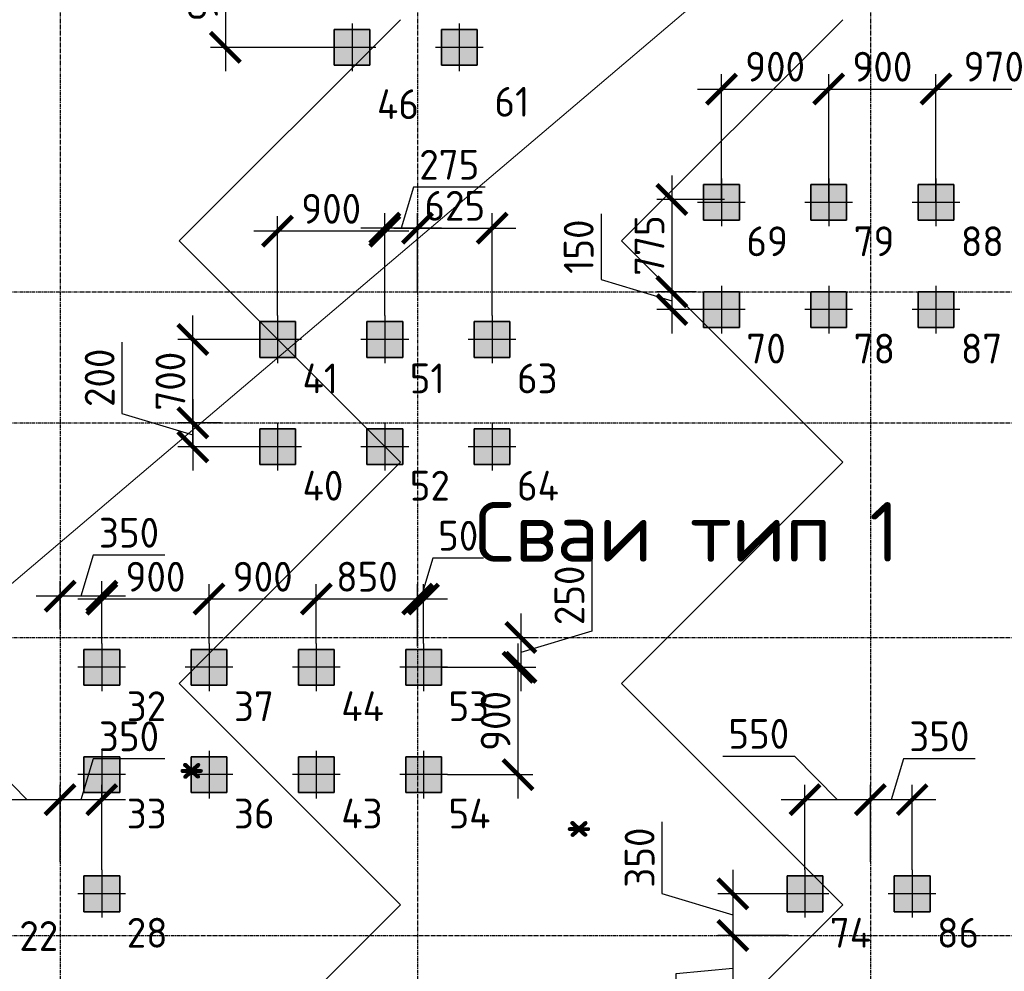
# Model space of a CAD drawing. Header units: millimetres. Extents: x -93479 to 1057970, y -66333 to 172656.
# Tile 245 of 256: x 399989 to 408251, y 42016 to 49999. Entities that reach past the tile are written whole.
import ezdxf

# ---------------------------------------------------------------- set-up
doc = ezdxf.new("R2010")
doc.units = ezdxf.units.MM
for name, pattern in [('______5', [1100, 800, -100, 100, -100]), ('DASHDOT', [25.4, 12.7, -6.35, 0, -6.35]), ('осевая', [50.8, 31.75, -6.35, 6.35, -6.35])]:
    doc.linetypes.add(name, pattern=pattern)
for name, color, linetype, lineweight in [('Standard', 7, 'Continuous', 25), ('КО_оси', 1, 'DASHDOT', 25), ('КО_осн_тон', 183, 'Continuous', 25), ('КО_фундаменты', 2, 'Continuous', 50), ('Оси', 40, '______5', 18), ('РАЗМЕРЫ', 7, 'Continuous', 9)]:
    doc.layers.add(name, color=color, linetype=linetype, lineweight=lineweight)
doc.styles.add('GOST-2.304_Type-B', font='GOST_Common.ttf')
doc.styles.add('ISOCPEUR', font='GOST_Common.ttf', dxfattribs={"height": 450})
doc.styles.add('MtXpl_ISOCPEUR1', font='isocpeur.ttf', dxfattribs={"height": 0.2})
doc.styles.add('ГОСТ', font='GOST_Common.ttf')
doc.dimstyles.new('СПДС', dxfattribs={"dimscale": 100, "dimtxt": 2.5, "dimasz": 2.5, "dimexe": 1.25, "dimexo": 0, "dimtad": 1, "dimdec": 0, "dimtxsty": 'GOST-2.304_Type-B', "dimblk": 'ARCHTICK', "dimcen": 2.5, "dimdle": 2, "dimadec": 0, "dimazin": 2, "dimtfac": 0.75, "dimtdec": 0, "dimtmove": 1, "dimatfit": 3, "dimfxl": 1, "dimtolj": 1, "dimarcsym": 1})

# ---------------------------------------------------------------- blocks, each defined once
blk = doc.blocks.new('оси')
at = {"layer": 'Оси', "color": 7, "linetype": 'осевая', "lineweight": 25, "transparency": 33554687}
for p, q in [((38513.5, 151.4), (38513.5, -36280.2)), ((41513.5, 151.4), (41513.5, -36280.2)), ((45313.5, 151.4), (45313.5, -36280.2)), ((-11815.1, -9706.9), (53620.6, -9706.9)), ((-11815.1, -10806.9), (53620.6, -10806.9)), ((-11815.1, -12606.9), (53620.6, -12606.9)), ((-11815.1, -15106.9), (53620.6, -15106.9))]:
    blk.add_line(p, q, dxfattribs=at)
blk = doc.blocks.new('мерзлота')
at = {"layer": 'Standard', "color": 7, "linetype": 'Continuous', "lineweight": -3, "transparency": 33554687}
for p, q in [((-131793.5, 44201.3), (-133649.6, 42345.1)), ((-128081.1, 44201.3), (-129937.3, 42345.1)), ((-131793.5, 40489), (-133649.6, 42345.1)), ((-128081.1, 40489), (-129937.3, 42345.1)), ((-131793.5, 40489), (-133649.6, 38632.8)), ((-128081.1, 40489), (-129937.3, 38632.8)), ((-131793.5, 36776.7), (-133649.6, 38632.8)), ((-128081.1, 36776.7), (-129937.3, 38632.8)), ((-131793.5, 36776.7), (-133649.6, 34920.5)), ((-128081.1, 36776.7), (-129937.3, 34920.5))]:
    blk.add_line(p, q, dxfattribs=at)
at = {"layer": 'Standard', "color": 7, "lineweight": 13, "transparency": 33554687, "style": 'MtXpl_ISOCPEUR1'}
for p in [(-133664, 37762.1), (-130414.3, 37274.7)]:
    blk.add_text('*', height=350, dxfattribs=at).set_placement(p)
blk = doc.blocks.new('Свайка')
at = {"layer": 'КО_оси', "color": 7, "ltscale": 100}
for p, q in [((0, 200), (0, -200)), ((200, 0), (-200, 0))]:
    blk.add_line(p, q, dxfattribs=at)
at = {"layer": 'КО_фундаменты', "color": 7, "lineweight": 35, "ltscale": 100}
for p, q in [((150, 150), (-150, 150)), ((-150, 150), (-150, -150)), ((150, -150), (150, 150)), ((-150, -150), (150, -150))]:
    blk.add_line(p, q, dxfattribs=at)
blk = doc.blocks.new('тип 1')
at = {"layer": 'РАЗМЕРЫ', "transparency": 33554648}
h = blk.add_hatch(dxfattribs=at)
h.set_pattern_fill('ANGLE')
h.set_pattern_definition([(0, (48473.799, -10763.0816), (0, 6.985), [5.08, -1.905]), (90, (48473.799, -10763.0816), (-6.985, 4e-16), [5.08, -1.905])])
h.paths.add_polyline_path([(-31407, 50949.9), (-31107, 50949.9), (-31107, 51249.9), (-31407, 51249.9)])
edge = h.paths.add_edge_path()
edge.add_line((-31257, 51299.9), (-31257, 50899.9))
edge = h.paths.add_edge_path()
edge.add_line((-31057, 51099.9), (-31457, 51099.9))
at = {"layer": 'КО_оси', "color": 7}
blk.add_blockref('Свайка', (-31257, 51099.9, -3100), dxfattribs=at)
blk = doc.blocks.new('_ArchTick')
at = {"color": 0, "linetype": 'ByBlock', "const_width": 0.15}
blk.add_lwpolyline([(-0.5, -0.5), (0.5, 0.5)], dxfattribs=at)
blk = doc.blocks.new('*D434')
at = {"layer": 'DEFPOINTS', "color": 0, "ltscale": 100, "transparency": 16777216}
for p in [(406778.1, 49416.7), (405878.1, 48466.3), (406778.1, 48466.3)]:
    blk.add_point(p, dxfattribs=at)
at = {"layer": 'РАЗМЕРЫ', "color": 0, "lineweight": -2, "transparency": 16777216}
for p, q in [((405878.1, 48466.3), (405878.1, 49541.7)), ((406778.1, 48466.3), (406778.1, 49541.7)), ((405678.1, 49416.7), (406978.1, 49416.7))]:
    blk.add_line(p, q, dxfattribs=at)
at = {"layer": 'РАЗМЕРЫ', "color": 0, "lineweight": -2, "ltscale": 100, "transparency": 16777216, "xscale": 250, "yscale": 250, "zscale": 250, "rotation": 180}
blk.add_blockref('_ArchTick', (405878.1, 49416.7), dxfattribs=at)
at = {"layer": 'РАЗМЕРЫ', "color": 0, "lineweight": -2, "ltscale": 100, "transparency": 16777216, "xscale": 250, "yscale": 250, "zscale": 250}
blk.add_blockref('_ArchTick', (406778.1, 49416.7), dxfattribs=at)
at = {"layer": 'РАЗМЕРЫ', "color": 0, "ltscale": 100, "transparency": 16777216, "insert": (406328.1, 49604.4), "char_height": 250, "attachment_point": 5, "style": 'GOST-2.304_Type-B'}
blk.add_mtext('\\A1;900', dxfattribs=at)
blk = doc.blocks.new('*D435')
at = {"layer": 'DEFPOINTS', "color": 0, "ltscale": 100, "transparency": 16777216}
for p in [(407678.1, 49416.7), (406778.1, 48466.3), (407678.1, 48466.3)]:
    blk.add_point(p, dxfattribs=at)
at = {"layer": 'РАЗМЕРЫ', "color": 0, "lineweight": -2, "transparency": 16777216}
for p, q in [((406778.1, 48466.3), (406778.1, 49541.7)), ((407678.1, 48466.3), (407678.1, 49541.7)), ((406578.1, 49416.7), (407878.1, 49416.7))]:
    blk.add_line(p, q, dxfattribs=at)
at = {"layer": 'РАЗМЕРЫ', "color": 0, "lineweight": -2, "ltscale": 100, "transparency": 16777216, "xscale": 250, "yscale": 250, "zscale": 250, "rotation": 180}
blk.add_blockref('_ArchTick', (406778.1, 49416.7), dxfattribs=at)
at = {"layer": 'РАЗМЕРЫ', "color": 0, "lineweight": -2, "ltscale": 100, "transparency": 16777216, "xscale": 250, "yscale": 250, "zscale": 250}
blk.add_blockref('_ArchTick', (407678.1, 49416.7), dxfattribs=at)
at = {"layer": 'РАЗМЕРЫ', "color": 0, "ltscale": 100, "transparency": 16777216, "insert": (407228.1, 49604.4), "char_height": 250, "attachment_point": 5, "style": 'GOST-2.304_Type-B'}
blk.add_mtext('\\A1;900', dxfattribs=at)
blk = doc.blocks.new('*D436')
at = {"layer": 'DEFPOINTS', "color": 0, "ltscale": 100, "transparency": 16777216}
for p in [(408648.1, 49416.7), (407678.1, 48466.3), (408648.1, 48266.3)]:
    blk.add_point(p, dxfattribs=at)
at = {"layer": 'РАЗМЕРЫ', "color": 0, "lineweight": -2, "transparency": 16777216}
for p, q in [((407678.1, 48466.3), (407678.1, 49541.7)), ((408648.1, 48266.3), (408648.1, 49541.7)), ((407478.1, 49416.7), (408848.1, 49416.7))]:
    blk.add_line(p, q, dxfattribs=at)
at = {"layer": 'РАЗМЕРЫ', "color": 0, "lineweight": -2, "ltscale": 100, "transparency": 16777216, "xscale": 250, "yscale": 250, "zscale": 250, "rotation": 180}
blk.add_blockref('_ArchTick', (407678.1, 49416.7), dxfattribs=at)
at = {"layer": 'РАЗМЕРЫ', "color": 0, "lineweight": -2, "ltscale": 100, "transparency": 16777216, "xscale": 250, "yscale": 250, "zscale": 250}
blk.add_blockref('_ArchTick', (408648.1, 49416.7), dxfattribs=at)
at = {"layer": 'РАЗМЕРЫ', "color": 0, "ltscale": 100, "transparency": 16777216, "insert": (408163.1, 49604.6), "char_height": 250, "attachment_point": 5, "style": 'GOST-2.304_Type-B'}
blk.add_mtext('\\A1;970', dxfattribs=at)
blk = doc.blocks.new('*D443')
at = {"layer": 'DEFPOINTS', "color": 0, "ltscale": 100, "transparency": 16777216}
for p in [(405903.1, 48491.3), (405461.7, 47716.3), (405669.8, 47716.3)]:
    blk.add_point(p, dxfattribs=at)
at = {"layer": 'РАЗМЕРЫ', "color": 0, "lineweight": -2, "transparency": 16777216}
for p, q in [((405461.7, 48691.3), (405461.7, 47516.3)), ((405903.1, 48491.3), (405336.7, 48491.3)), ((405669.8, 47716.3), (405336.7, 47716.3))]:
    blk.add_line(p, q, dxfattribs=at)
at = {"layer": 'РАЗМЕРЫ', "color": 0, "lineweight": -2, "ltscale": 100, "transparency": 16777216, "xscale": 250, "yscale": 250, "zscale": 250}
for p, rotation in [((405461.7, 48491.3), 90), ((405461.7, 47716.3), 270)]:
    blk.add_blockref('_ArchTick', p, dxfattribs=dict(at, rotation=rotation))
at = {"layer": 'РАЗМЕРЫ', "color": 0, "ltscale": 100, "transparency": 16777216, "insert": (405273.8, 48103.8), "char_height": 250, "attachment_point": 5, "rotation": 90, "style": 'GOST-2.304_Type-B'}
blk.add_mtext('\\A1;775', dxfattribs=at)
blk = doc.blocks.new('*D444')
at = {"layer": 'DEFPOINTS', "color": 0, "ltscale": 100, "transparency": 16777216}
for p in [(405669.8, 47716.3), (405461.7, 47566.3), (405702.7, 47566.3)]:
    blk.add_point(p, dxfattribs=at)
at = {"layer": 'РАЗМЕРЫ', "color": 0, "lineweight": -2, "transparency": 16777216}
for p, q in [((404867.6, 48370), (404867.6, 47819.5)), ((405461.7, 47916.3), (405461.7, 47366.3)), ((404867.6, 47819.5), (405461.7, 47641.3)), ((405669.8, 47716.3), (405336.7, 47716.3)), ((405702.7, 47566.3), (405336.7, 47566.3))]:
    blk.add_line(p, q, dxfattribs=at)
at = {"layer": 'РАЗМЕРЫ', "color": 0, "lineweight": -2, "ltscale": 100, "transparency": 16777216, "xscale": 250, "yscale": 250, "zscale": 250}
for p, rotation in [((405461.7, 47716.3), 90), ((405461.7, 47566.3), 270)]:
    blk.add_blockref('_ArchTick', p, dxfattribs=dict(at, rotation=rotation))
at = {"layer": 'РАЗМЕРЫ', "color": 0, "ltscale": 100, "transparency": 16777216, "insert": (404679.9, 48094.8), "char_height": 250, "attachment_point": 5, "rotation": 90, "style": 'GOST-2.304_Type-B'}
blk.add_mtext('\\A1;150', dxfattribs=at)
blk = doc.blocks.new('*D87')
at = {"layer": 'DEFPOINTS', "color": 0, "ltscale": 100, "transparency": 16777216}
for p in [(402578.1, 50716.3), (401714.8, 49766.3), (402628.1, 49766.3)]:
    blk.add_point(p, dxfattribs=at)
at = {"layer": 'РАЗМЕРЫ', "color": 0, "lineweight": -2, "transparency": 16777216}
for p, q in [((401714.8, 50916.3), (401714.8, 49566.3)), ((402578.1, 50716.3), (401589.8, 50716.3)), ((402628.1, 49766.3), (401589.8, 49766.3))]:
    blk.add_line(p, q, dxfattribs=at)
at = {"layer": 'РАЗМЕРЫ', "color": 0, "lineweight": -2, "ltscale": 100, "transparency": 16777216, "xscale": 250, "yscale": 250, "zscale": 250}
for p, rotation in [((401714.8, 50716.3), 90), ((401714.8, 49766.3), 270)]:
    blk.add_blockref('_ArchTick', p, dxfattribs=dict(at, rotation=rotation))
at = {"layer": 'РАЗМЕРЫ', "color": 0, "ltscale": 100, "transparency": 16777216, "insert": (401527.2, 50241.3), "char_height": 250, "attachment_point": 5, "rotation": 90, "style": 'GOST-2.304_Type-B'}
blk.add_mtext('\\A1;950', dxfattribs=at)
blk = doc.blocks.new('*D88')
at = {"layer": 'DEFPOINTS', "color": 0, "ltscale": 100, "transparency": 16777216}
for p in [(403953.1, 48249.9), (403327.9, 47716.3), (403953.1, 47516.3)]:
    blk.add_point(p, dxfattribs=at)
at = {"layer": 'РАЗМЕРЫ', "color": 0, "lineweight": -2, "transparency": 16777216}
for p, q in [((403327.9, 47716.3), (403327.9, 48374.9)), ((403953.1, 47516.3), (403953.1, 48374.9)), ((403127.9, 48249.9), (404153.1, 48249.9))]:
    blk.add_line(p, q, dxfattribs=at)
at = {"layer": 'РАЗМЕРЫ', "color": 0, "lineweight": -2, "ltscale": 100, "transparency": 16777216, "xscale": 250, "yscale": 250, "zscale": 250, "rotation": 180}
blk.add_blockref('_ArchTick', (403327.9, 48249.9), dxfattribs=at)
at = {"layer": 'РАЗМЕРЫ', "color": 0, "lineweight": -2, "ltscale": 100, "transparency": 16777216, "xscale": 250, "yscale": 250, "zscale": 250}
blk.add_blockref('_ArchTick', (403953.1, 48249.9), dxfattribs=at)
at = {"layer": 'РАЗМЕРЫ', "color": 0, "ltscale": 100, "transparency": 16777216, "insert": (403640.5, 48437.5), "char_height": 250, "attachment_point": 5, "style": 'GOST-2.304_Type-B'}
blk.add_mtext('\\A1;625', dxfattribs=at)
blk = doc.blocks.new('*D89')
at = {"layer": 'DEFPOINTS', "color": 0, "ltscale": 100, "transparency": 16777216}
for p in [(403053.1, 48249.9), (403327.9, 47716.3), (403053.1, 47516.3)]:
    blk.add_point(p, dxfattribs=at)
at = {"layer": 'РАЗМЕРЫ', "color": 0, "lineweight": -2, "transparency": 16777216}
for p, q in [((403293.7, 48594), (403190.5, 48249.9)), ((403894.2, 48594), (403293.7, 48594)), ((403053.1, 47516.3), (403053.1, 48374.9)), ((403327.9, 47716.3), (403327.9, 48374.9)), ((403527.9, 48249.9), (402853.1, 48249.9))]:
    blk.add_line(p, q, dxfattribs=at)
at = {"layer": 'РАЗМЕРЫ', "color": 0, "lineweight": -2, "ltscale": 100, "transparency": 16777216, "xscale": 250, "yscale": 250, "zscale": 250, "rotation": 180}
blk.add_blockref('_ArchTick', (403053.1, 48249.9), dxfattribs=at)
at = {"layer": 'РАЗМЕРЫ', "color": 0, "lineweight": -2, "ltscale": 100, "transparency": 16777216, "xscale": 250, "yscale": 250, "zscale": 250}
blk.add_blockref('_ArchTick', (403327.9, 48249.9), dxfattribs=at)
at = {"layer": 'РАЗМЕРЫ', "color": 0, "ltscale": 100, "transparency": 16777216, "insert": (403594, 48781.9), "char_height": 250, "attachment_point": 5, "style": 'GOST-2.304_Type-B'}
blk.add_mtext('\\A1;275', dxfattribs=at)
blk = doc.blocks.new('*D90')
at = {"layer": 'DEFPOINTS', "color": 0, "ltscale": 100, "transparency": 16777216}
for p in [(402153.1, 48224.9), (402153.1, 47516.3), (403053.1, 47516.3)]:
    blk.add_point(p, dxfattribs=at)
at = {"layer": 'РАЗМЕРЫ', "color": 0, "lineweight": -2, "transparency": 16777216}
for p, q in [((402153.1, 47516.3), (402153.1, 48349.9)), ((403053.1, 47516.3), (403053.1, 48349.9)), ((403253.1, 48224.9), (401953.1, 48224.9))]:
    blk.add_line(p, q, dxfattribs=at)
at = {"layer": 'РАЗМЕРЫ', "color": 0, "lineweight": -2, "ltscale": 100, "transparency": 16777216, "xscale": 250, "yscale": 250, "zscale": 250, "rotation": 180}
blk.add_blockref('_ArchTick', (402153.1, 48224.9), dxfattribs=at)
at = {"layer": 'РАЗМЕРЫ', "color": 0, "lineweight": -2, "ltscale": 100, "transparency": 16777216, "xscale": 250, "yscale": 250, "zscale": 250}
blk.add_blockref('_ArchTick', (403053.1, 48224.9), dxfattribs=at)
at = {"layer": 'РАЗМЕРЫ', "color": 0, "ltscale": 100, "transparency": 16777216, "insert": (402603.1, 48412.5), "char_height": 250, "attachment_point": 5, "style": 'GOST-2.304_Type-B'}
blk.add_mtext('\\A1;900', dxfattribs=at)
blk = doc.blocks.new('*D91')
at = {"layer": 'DEFPOINTS', "color": 0, "ltscale": 100, "transparency": 16777216}
for p in [(401441.6, 47316.3), (401953.1, 47316.3), (401680, 46616.3)]:
    blk.add_point(p, dxfattribs=at)
at = {"layer": 'РАЗМЕРЫ', "color": 0, "lineweight": -2, "transparency": 16777216}
for p, q in [((401441.6, 46416.3), (401441.6, 47516.3)), ((401953.1, 47316.3), (401316.6, 47316.3)), ((401680, 46616.3), (401316.6, 46616.3))]:
    blk.add_line(p, q, dxfattribs=at)
at = {"layer": 'РАЗМЕРЫ', "color": 0, "lineweight": -2, "ltscale": 100, "transparency": 16777216, "xscale": 250, "yscale": 250, "zscale": 250}
for p, rotation in [((401441.6, 47316.3), 90), ((401441.6, 46616.3), 270)]:
    blk.add_blockref('_ArchTick', p, dxfattribs=dict(at, rotation=rotation))
at = {"layer": 'РАЗМЕРЫ', "color": 0, "ltscale": 100, "transparency": 16777216, "insert": (401253.8, 46966.3), "char_height": 250, "attachment_point": 5, "rotation": 90, "style": 'GOST-2.304_Type-B'}
blk.add_mtext('\\A1;700', dxfattribs=at)
blk = doc.blocks.new('*D92')
at = {"layer": 'DEFPOINTS', "color": 0, "ltscale": 100, "transparency": 16777216}
for p in [(401680, 46616.3), (401441.6, 46416.3), (401953.1, 46416.3)]:
    blk.add_point(p, dxfattribs=at)
at = {"layer": 'РАЗМЕРЫ', "color": 0, "lineweight": -2, "transparency": 16777216}
for p, q in [((400847.5, 47295), (400847.5, 46694.5)), ((401441.6, 46816.3), (401441.6, 46216.3)), ((400847.5, 46694.5), (401441.6, 46516.3)), ((401680, 46616.3), (401316.6, 46616.3)), ((401953.1, 46416.3), (401316.6, 46416.3))]:
    blk.add_line(p, q, dxfattribs=at)
at = {"layer": 'РАЗМЕРЫ', "color": 0, "lineweight": -2, "ltscale": 100, "transparency": 16777216, "xscale": 250, "yscale": 250, "zscale": 250}
for p, rotation in [((401441.6, 46616.3), 90), ((401441.6, 46416.3), 270)]:
    blk.add_blockref('_ArchTick', p, dxfattribs=dict(at, rotation=rotation))
at = {"layer": 'РАЗМЕРЫ', "color": 0, "ltscale": 100, "transparency": 16777216, "insert": (400659.9, 46994.8), "char_height": 250, "attachment_point": 5, "rotation": 90, "style": 'GOST-2.304_Type-B'}
blk.add_mtext('\\A1;200', dxfattribs=at)
blk = doc.blocks.new('*D93')
at = {"layer": 'DEFPOINTS', "color": 0, "ltscale": 100, "transparency": 16777216}
for p in [(403327.9, 45138.5), (403327.9, 44741.3), (403378.1, 44766.3)]:
    blk.add_point(p, dxfattribs=at)
at = {"layer": 'РАЗМЕРЫ', "color": 0, "lineweight": -2, "transparency": 16777216}
for p, q in [((403456.2, 45482.3), (403353, 45138.5)), ((403881.5, 45482.3), (403456.2, 45482.3)), ((403327.9, 44741.3), (403327.9, 45263.5)), ((403378.1, 44766.3), (403378.1, 45263.5)), ((403578.1, 45138.5), (403127.9, 45138.5))]:
    blk.add_line(p, q, dxfattribs=at)
at = {"layer": 'РАЗМЕРЫ', "color": 0, "lineweight": -2, "ltscale": 100, "transparency": 16777216, "xscale": 250, "yscale": 250, "zscale": 250}
blk.add_blockref('_ArchTick', (403327.9, 45138.5), dxfattribs=at)
at = {"layer": 'РАЗМЕРЫ', "color": 0, "lineweight": -2, "ltscale": 100, "transparency": 16777216, "xscale": 250, "yscale": 250, "zscale": 250, "rotation": 180}
blk.add_blockref('_ArchTick', (403378.1, 45138.5), dxfattribs=at)
at = {"layer": 'РАЗМЕРЫ', "color": 0, "ltscale": 100, "transparency": 16777216, "insert": (403668.8, 45670), "char_height": 250, "attachment_point": 5, "style": 'GOST-2.304_Type-B'}
blk.add_mtext('\\A1;50', dxfattribs=at)
blk = doc.blocks.new('*D94')
at = {"layer": 'DEFPOINTS', "color": 0, "ltscale": 100, "transparency": 16777216}
for p in [(402478.1, 45138.5), (402478.1, 44766.3), (403327.9, 44741.3)]:
    blk.add_point(p, dxfattribs=at)
at = {"layer": 'РАЗМЕРЫ', "color": 0, "lineweight": -2, "transparency": 16777216}
for p, q in [((402478.1, 44766.3), (402478.1, 45263.5)), ((403327.9, 44741.3), (403327.9, 45263.5)), ((403527.9, 45138.5), (402278.1, 45138.5))]:
    blk.add_line(p, q, dxfattribs=at)
at = {"layer": 'РАЗМЕРЫ', "color": 0, "lineweight": -2, "ltscale": 100, "transparency": 16777216, "xscale": 250, "yscale": 250, "zscale": 250, "rotation": 180}
blk.add_blockref('_ArchTick', (402478.1, 45138.5), dxfattribs=at)
at = {"layer": 'РАЗМЕРЫ', "color": 0, "lineweight": -2, "ltscale": 100, "transparency": 16777216, "xscale": 250, "yscale": 250, "zscale": 250}
blk.add_blockref('_ArchTick', (403327.9, 45138.5), dxfattribs=at)
at = {"layer": 'РАЗМЕРЫ', "color": 0, "ltscale": 100, "transparency": 16777216, "insert": (402903, 45326.1), "char_height": 250, "attachment_point": 5, "style": 'GOST-2.304_Type-B'}
blk.add_mtext('\\A1;850', dxfattribs=at)
blk = doc.blocks.new('*D95')
at = {"layer": 'DEFPOINTS', "color": 0, "ltscale": 100, "transparency": 16777216}
for p in [(401578.1, 45138.5), (401578.1, 44766.3), (402478.1, 44766.3)]:
    blk.add_point(p, dxfattribs=at)
at = {"layer": 'РАЗМЕРЫ', "color": 0, "lineweight": -2, "transparency": 16777216}
for p, q in [((401578.1, 44766.3), (401578.1, 45263.5)), ((402478.1, 44766.3), (402478.1, 45263.5)), ((402678.1, 45138.5), (401378.1, 45138.5))]:
    blk.add_line(p, q, dxfattribs=at)
at = {"layer": 'РАЗМЕРЫ', "color": 0, "lineweight": -2, "ltscale": 100, "transparency": 16777216, "xscale": 250, "yscale": 250, "zscale": 250, "rotation": 180}
blk.add_blockref('_ArchTick', (401578.1, 45138.5), dxfattribs=at)
at = {"layer": 'РАЗМЕРЫ', "color": 0, "lineweight": -2, "ltscale": 100, "transparency": 16777216, "xscale": 250, "yscale": 250, "zscale": 250}
blk.add_blockref('_ArchTick', (402478.1, 45138.5), dxfattribs=at)
at = {"layer": 'РАЗМЕРЫ', "color": 0, "ltscale": 100, "transparency": 16777216, "insert": (402028.1, 45326.1), "char_height": 250, "attachment_point": 5, "style": 'GOST-2.304_Type-B'}
blk.add_mtext('\\A1;900', dxfattribs=at)
blk = doc.blocks.new('*D96')
at = {"layer": 'DEFPOINTS', "color": 0, "ltscale": 100, "transparency": 16777216}
for p in [(400678.1, 45138.5), (400678.1, 44766.3), (401578.1, 44766.3)]:
    blk.add_point(p, dxfattribs=at)
at = {"layer": 'РАЗМЕРЫ', "color": 0, "lineweight": -2, "transparency": 16777216}
for p, q in [((400678.1, 44766.3), (400678.1, 45263.5)), ((401578.1, 44766.3), (401578.1, 45263.5)), ((401778.1, 45138.5), (400478.1, 45138.5))]:
    blk.add_line(p, q, dxfattribs=at)
at = {"layer": 'РАЗМЕРЫ', "color": 0, "lineweight": -2, "ltscale": 100, "transparency": 16777216, "xscale": 250, "yscale": 250, "zscale": 250, "rotation": 180}
blk.add_blockref('_ArchTick', (400678.1, 45138.5), dxfattribs=at)
at = {"layer": 'РАЗМЕРЫ', "color": 0, "lineweight": -2, "ltscale": 100, "transparency": 16777216, "xscale": 250, "yscale": 250, "zscale": 250}
blk.add_blockref('_ArchTick', (401578.1, 45138.5), dxfattribs=at)
at = {"layer": 'РАЗМЕРЫ', "color": 0, "ltscale": 100, "transparency": 16777216, "insert": (401128.1, 45326.1), "char_height": 250, "attachment_point": 5, "style": 'GOST-2.304_Type-B'}
blk.add_mtext('\\A1;900', dxfattribs=at)
blk = doc.blocks.new('*D97')
at = {"layer": 'DEFPOINTS', "color": 0, "ltscale": 100, "transparency": 16777216}
for p in [(400327.9, 45163.5), (400327.9, 44886.9), (400678.1, 44766.3)]:
    blk.add_point(p, dxfattribs=at)
at = {"layer": 'РАЗМЕРЫ', "color": 0, "lineweight": -2, "transparency": 16777216}
for p, q in [((400606.2, 45507.3), (400503, 45163.5)), ((401206.6, 45507.3), (400606.2, 45507.3)), ((400327.9, 44886.9), (400327.9, 45288.5)), ((400678.1, 44766.3), (400678.1, 45288.5)), ((400878.1, 45163.5), (400127.9, 45163.5))]:
    blk.add_line(p, q, dxfattribs=at)
at = {"layer": 'РАЗМЕРЫ', "color": 0, "lineweight": -2, "ltscale": 100, "transparency": 16777216, "xscale": 250, "yscale": 250, "zscale": 250, "rotation": 180}
blk.add_blockref('_ArchTick', (400327.9, 45163.5), dxfattribs=at)
at = {"layer": 'РАЗМЕРЫ', "color": 0, "lineweight": -2, "ltscale": 100, "transparency": 16777216, "xscale": 250, "yscale": 250, "zscale": 250}
blk.add_blockref('_ArchTick', (400678.1, 45163.5), dxfattribs=at)
at = {"layer": 'РАЗМЕРЫ', "color": 0, "ltscale": 100, "transparency": 16777216, "insert": (400906.4, 45695), "char_height": 250, "attachment_point": 5, "style": 'GOST-2.304_Type-B'}
blk.add_mtext('\\A1;350', dxfattribs=at)
blk = doc.blocks.new('*D98')
at = {"layer": 'DEFPOINTS', "color": 0, "ltscale": 100, "transparency": 16777216}
for p in [(403619.2, 44816.3), (403528.1, 44566.3), (404195.3, 44566.3)]:
    blk.add_point(p, dxfattribs=at)
at = {"layer": 'РАЗМЕРЫ', "color": 0, "lineweight": -2, "transparency": 16777216}
for p, q in [((404789.4, 45470), (404789.4, 44869.5)), ((404195.3, 45016.3), (404195.3, 44366.3)), ((404789.4, 44869.5), (404195.3, 44691.3)), ((403619.2, 44816.3), (404320.3, 44816.3)), ((403528.1, 44566.3), (404320.3, 44566.3))]:
    blk.add_line(p, q, dxfattribs=at)
at = {"layer": 'РАЗМЕРЫ', "color": 0, "lineweight": -2, "ltscale": 100, "transparency": 16777216, "xscale": 250, "yscale": 250, "zscale": 250}
for p, rotation in [((404195.3, 44816.3), 90), ((404195.3, 44566.3), 270)]:
    blk.add_blockref('_ArchTick', p, dxfattribs=dict(at, rotation=rotation))
at = {"layer": 'РАЗМЕРЫ', "color": 0, "ltscale": 100, "transparency": 16777216, "insert": (404601.8, 45169.8), "char_height": 250, "attachment_point": 5, "rotation": 90, "style": 'GOST-2.304_Type-B'}
blk.add_mtext('\\A1;250', dxfattribs=at)
blk = doc.blocks.new('*D99')
at = {"layer": 'DEFPOINTS', "color": 0, "ltscale": 100, "transparency": 16777216}
for p in [(403528.1, 44566.3), (403578.1, 43666.3), (404170.3, 43666.3)]:
    blk.add_point(p, dxfattribs=at)
at = {"layer": 'РАЗМЕРЫ', "color": 0, "lineweight": -2, "transparency": 16777216}
for p, q in [((404170.3, 44766.3), (404170.3, 43466.3)), ((403528.1, 44566.3), (404295.3, 44566.3)), ((403578.1, 43666.3), (404295.3, 43666.3))]:
    blk.add_line(p, q, dxfattribs=at)
at = {"layer": 'РАЗМЕРЫ', "color": 0, "lineweight": -2, "ltscale": 100, "transparency": 16777216, "xscale": 250, "yscale": 250, "zscale": 250}
for p, rotation in [((404170.3, 44566.3), 90), ((404170.3, 43666.3), 270)]:
    blk.add_blockref('_ArchTick', p, dxfattribs=dict(at, rotation=rotation))
at = {"layer": 'РАЗМЕРЫ', "color": 0, "ltscale": 100, "transparency": 16777216, "insert": (403982.7, 44116.3), "char_height": 250, "attachment_point": 5, "rotation": 90, "style": 'GOST-2.304_Type-B'}
blk.add_mtext('\\A1;900', dxfattribs=at)
blk = doc.blocks.new('*D195')
at = {"layer": 'DEFPOINTS', "color": 0, "ltscale": 100, "transparency": 16777216}
for p in [(400327.9, 43455.9), (400327.9, 42933.5), (400678.1, 42866.3)]:
    blk.add_point(p, dxfattribs=at)
at = {"layer": 'РАЗМЕРЫ', "color": 0, "lineweight": -2, "transparency": 16777216}
for p, q in [((400606.2, 43799.8), (400503, 43455.9)), ((401206.6, 43799.8), (400606.2, 43799.8)), ((400327.9, 42933.5), (400327.9, 43580.9)), ((400678.1, 42866.3), (400678.1, 43580.9)), ((400878.1, 43455.9), (400127.9, 43455.9))]:
    blk.add_line(p, q, dxfattribs=at)
at = {"layer": 'РАЗМЕРЫ', "color": 0, "lineweight": -2, "ltscale": 100, "transparency": 16777216, "xscale": 250, "yscale": 250, "zscale": 250, "rotation": 180}
blk.add_blockref('_ArchTick', (400327.9, 43455.9), dxfattribs=at)
at = {"layer": 'РАЗМЕРЫ', "color": 0, "lineweight": -2, "ltscale": 100, "transparency": 16777216, "xscale": 250, "yscale": 250, "zscale": 250}
blk.add_blockref('_ArchTick', (400678.1, 43455.9), dxfattribs=at)
at = {"layer": 'РАЗМЕРЫ', "color": 0, "ltscale": 100, "transparency": 16777216, "insert": (400906.4, 43987.4), "char_height": 250, "attachment_point": 5, "style": 'GOST-2.304_Type-B'}
blk.add_mtext('\\A1;350', dxfattribs=at)
blk = doc.blocks.new('*D196')
at = {"layer": 'DEFPOINTS', "color": 0, "ltscale": 100, "transparency": 16777216}
for p in [(399778.1, 43455.9), (400327.9, 42933.5), (399778.1, 42866.3)]:
    blk.add_point(p, dxfattribs=at)
at = {"layer": 'РАЗМЕРЫ', "color": 0, "lineweight": -2, "transparency": 16777216}
for p, q in [((399090.8, 43820.1), (399691.2, 43820.1)), ((399691.2, 43820.1), (400053, 43455.9)), ((399778.1, 42866.3), (399778.1, 43580.9)), ((400327.9, 42933.5), (400327.9, 43580.9)), ((400527.9, 43455.9), (399578.1, 43455.9))]:
    blk.add_line(p, q, dxfattribs=at)
at = {"layer": 'РАЗМЕРЫ', "color": 0, "lineweight": -2, "ltscale": 100, "transparency": 16777216, "xscale": 250, "yscale": 250, "zscale": 250, "rotation": 180}
blk.add_blockref('_ArchTick', (399778.1, 43455.9), dxfattribs=at)
at = {"layer": 'РАЗМЕРЫ', "color": 0, "lineweight": -2, "ltscale": 100, "transparency": 16777216, "xscale": 250, "yscale": 250, "zscale": 250}
blk.add_blockref('_ArchTick', (400327.9, 43455.9), dxfattribs=at)
at = {"layer": 'РАЗМЕРЫ', "color": 0, "ltscale": 100, "transparency": 16777216, "insert": (399391, 44007.7), "char_height": 250, "attachment_point": 5, "style": 'GOST-2.304_Type-B'}
blk.add_mtext('\\A1;550', dxfattribs=at)
blk = doc.blocks.new('*D204')
at = {"layer": 'DEFPOINTS', "color": 0, "ltscale": 100, "transparency": 16777216}
for p in [(407127.9, 43455.9), (407127.9, 42933.5), (407478.1, 42866.3)]:
    blk.add_point(p, dxfattribs=at)
at = {"layer": 'РАЗМЕРЫ', "color": 0, "lineweight": -2, "transparency": 16777216}
for p, q in [((407406.2, 43799.8), (407303, 43455.9)), ((408006.6, 43799.8), (407406.2, 43799.8)), ((407127.9, 42933.5), (407127.9, 43580.9)), ((407478.1, 42866.3), (407478.1, 43580.9)), ((407678.1, 43455.9), (406927.9, 43455.9))]:
    blk.add_line(p, q, dxfattribs=at)
at = {"layer": 'РАЗМЕРЫ', "color": 0, "lineweight": -2, "ltscale": 100, "transparency": 16777216, "xscale": 250, "yscale": 250, "zscale": 250, "rotation": 180}
blk.add_blockref('_ArchTick', (407127.9, 43455.9), dxfattribs=at)
at = {"layer": 'РАЗМЕРЫ', "color": 0, "lineweight": -2, "ltscale": 100, "transparency": 16777216, "xscale": 250, "yscale": 250, "zscale": 250}
blk.add_blockref('_ArchTick', (407478.1, 43455.9), dxfattribs=at)
at = {"layer": 'РАЗМЕРЫ', "color": 0, "ltscale": 100, "transparency": 16777216, "insert": (407706.4, 43987.4), "char_height": 250, "attachment_point": 5, "style": 'GOST-2.304_Type-B'}
blk.add_mtext('\\A1;350', dxfattribs=at)
blk = doc.blocks.new('*D205')
at = {"layer": 'DEFPOINTS', "color": 0, "ltscale": 100, "transparency": 16777216}
for p in [(406578.1, 43455.9), (407127.9, 42933.5), (406578.1, 42866.3)]:
    blk.add_point(p, dxfattribs=at)
at = {"layer": 'РАЗМЕРЫ', "color": 0, "lineweight": -2, "transparency": 16777216}
for p, q in [((405890.8, 43820.1), (406491.2, 43820.1)), ((406491.2, 43820.1), (406853, 43455.9)), ((406578.1, 42866.3), (406578.1, 43580.9)), ((407127.9, 42933.5), (407127.9, 43580.9)), ((407327.9, 43455.9), (406378.1, 43455.9))]:
    blk.add_line(p, q, dxfattribs=at)
at = {"layer": 'РАЗМЕРЫ', "color": 0, "lineweight": -2, "ltscale": 100, "transparency": 16777216, "xscale": 250, "yscale": 250, "zscale": 250, "rotation": 180}
blk.add_blockref('_ArchTick', (406578.1, 43455.9), dxfattribs=at)
at = {"layer": 'РАЗМЕРЫ', "color": 0, "lineweight": -2, "ltscale": 100, "transparency": 16777216, "xscale": 250, "yscale": 250, "zscale": 250}
blk.add_blockref('_ArchTick', (407127.9, 43455.9), dxfattribs=at)
at = {"layer": 'РАЗМЕРЫ', "color": 0, "ltscale": 100, "transparency": 16777216, "insert": (406191, 44007.7), "char_height": 250, "attachment_point": 5, "style": 'GOST-2.304_Type-B'}
blk.add_mtext('\\A1;550', dxfattribs=at)
blk = doc.blocks.new('*D206')
at = {"layer": 'DEFPOINTS', "color": 0, "ltscale": 100, "transparency": 16777216}
for p in [(406405.7, 42666.3), (405972.8, 42316.3), (406441.4, 42316.3)]:
    blk.add_point(p, dxfattribs=at)
at = {"layer": 'РАЗМЕРЫ', "color": 0, "lineweight": -2, "transparency": 16777216}
for p, q in [((405378.7, 43270), (405378.7, 42669.5)), ((405972.8, 42866.3), (405972.8, 42116.3)), ((405378.7, 42669.5), (405972.8, 42491.3)), ((406405.7, 42666.3), (405847.8, 42666.3)), ((406441.4, 42316.3), (405847.8, 42316.3))]:
    blk.add_line(p, q, dxfattribs=at)
at = {"layer": 'РАЗМЕРЫ', "color": 0, "lineweight": -2, "ltscale": 100, "transparency": 16777216, "xscale": 250, "yscale": 250, "zscale": 250}
for p, rotation in [((405972.8, 42666.3), 90), ((405972.8, 42316.3), 270)]:
    blk.add_blockref('_ArchTick', p, dxfattribs=dict(at, rotation=rotation))
at = {"layer": 'РАЗМЕРЫ', "color": 0, "ltscale": 100, "transparency": 16777216, "insert": (405191.1, 42969.8), "char_height": 250, "attachment_point": 5, "rotation": 90, "style": 'GOST-2.304_Type-B'}
blk.add_mtext('\\A1;350', dxfattribs=at)
blk = doc.blocks.new('*D207')
at = {"layer": 'DEFPOINTS', "color": 0, "ltscale": 100, "transparency": 16777216}
for p in [(406441.4, 42316.3), (405972.8, 41766.3), (406378.1, 41766.3)]:
    blk.add_point(p, dxfattribs=at)
at = {"layer": 'РАЗМЕРЫ', "color": 0, "lineweight": -2, "transparency": 16777216}
for p, q in [((405972.8, 42516.3), (405972.8, 41566.3)), ((406441.4, 42316.3), (405847.8, 42316.3)), ((405498.7, 41998.8), (405972.8, 42041.3)), ((405498.7, 41398.4), (405498.7, 41998.8)), ((406378.1, 41766.3), (405847.8, 41766.3))]:
    blk.add_line(p, q, dxfattribs=at)
at = {"layer": 'РАЗМЕРЫ', "color": 0, "lineweight": -2, "ltscale": 100, "transparency": 16777216, "xscale": 250, "yscale": 250, "zscale": 250}
for p, rotation in [((405972.8, 42316.3), 90), ((405972.8, 41766.3), 270)]:
    blk.add_blockref('_ArchTick', p, dxfattribs=dict(at, rotation=rotation))
at = {"layer": 'РАЗМЕРЫ', "color": 0, "ltscale": 100, "transparency": 16777216, "insert": (405311, 41698.6), "char_height": 250, "attachment_point": 5, "rotation": 90, "style": 'GOST-2.304_Type-B'}
blk.add_mtext('\\A1;550', dxfattribs=at)

msp = doc.modelspace()

# ---------------------------------------------------------------- linework, layer by layer
at = {"layer": 'РАЗМЕРЫ', "color": 240, "ltscale": 100, "true_color": 0xed1f24}
msp.add_line((343941.7, -2247), (422752.7, 64648.4), dxfattribs=at)

# ---------------------------------------------------------------- block references
at = {"color": 7}
msp.add_blockref('оси', (361814.4, 57423.2), dxfattribs=at)
at = {"layer": 'РАЗМЕРЫ', "color": 7}
for name, p in [('мерзлота', (534977.3, 5797.3)), ('тип 1', (434035.1, -1333.6, 2740)), ('тип 1', (434935.1, -1333.6, 2740)), ('тип 1', (437135.1, -2633.6, 2740)), ('тип 1', (438035.1, -2633.6, 2740)), ('тип 1', (438935.1, -2633.6, 2740)), ('тип 1', (437135.1, -3533.6, 2740)), ('тип 1', (438035.1, -3533.6, 2740)), ('тип 1', (438935.1, -3533.6, 2740)), ('тип 1', (433410.1, -3783.6, 2740)), ('тип 1', (434310.1, -3783.6, 2740)), ('тип 1', (435210.1, -3783.6, 2740)), ('тип 1', (433410.1, -4683.6, 2740)), ('тип 1', (434310.1, -4683.6, 2740)), ('тип 1', (435210.1, -4683.6, 2740)), ('тип 1', (431935.1, -6533.6, 2740)), ('тип 1', (432835.1, -6533.6, 2740)), ('тип 1', (433735.1, -6533.6, 2740)), ('тип 1', (434635.1, -6533.6, 2740)), ('тип 1', (431935.1, -7433.6, 2740)), ('тип 1', (432835.1, -7433.6, 2740)), ('тип 1', (433735.1, -7433.6, 2740)), ('тип 1', (434635.1, -7433.6, 2740)), ('тип 1', (431935.1, -8433.6, 2740)), ('тип 1', (437835.1, -8433.6, 2740)), ('тип 1', (438735.1, -8433.6, 2740))]:
    msp.add_blockref(name, p, dxfattribs=at)

# ---------------------------------------------------------------- texts
at = {"layer": 'Standard', "color": 7, "linetype": 'Continuous', "lineweight": 25, "transparency": 33554687, "insert": (405589.1, 45702.2), "char_height": 500, "width": 3686.301, "attachment_point": 5, "style": 'ISOCPEUR'}
msp.add_mtext('\\A1;{\\fISOCPEUR|i0|b0;\\H500.000000;\\W1.000000;\\C7;Сваи тип 1}\\P', dxfattribs=at)
at = {"layer": 'КО_осн_тон', "color": 7, "style": 'ГОСТ'}
for s, p in [('46', (402987.3, 49164.7, -3100)), ('61', (403973.1, 49185.1, -3100)), ('69', (406087.3, 48014.7, -3100)), ('79', (406987.3, 48014.7, -3100)), ('88', (407887.3, 48014.7, -3100)), ('70', (406087.3, 47114.7, -3100)), ('78', (406987.3, 47114.7, -3100)), ('87', (407887.3, 47114.7, -3100)), ('41', (402362.3, 46864.7, -3100)), ('51', (403262.3, 46864.7, -3100)), ('63', (404162.3, 46864.7, -3100)), ('40', (402362.3, 45964.7, -3100)), ('52', (403262.3, 45964.7, -3100)), ('64', (404162.3, 45964.7, -3100)), ('32', (400887.3, 44114.7, -3100)), ('37', (401787.3, 44114.7, -3100)), ('53', (403587.3, 44114.7, -3100)), ('44', (402687.3, 44114.7, -3100)), ('33', (400887.3, 43214.7, -3100)), ('36', (401787.3, 43214.7, -3100)), ('43', (402687.3, 43214.7, -3100)), ('54', (403587.3, 43214.7, -3100)), ('28', (400887.3, 42214.7, -3100)), ('86', (407687.3, 42214.7, -3100)), ('22', (399986.3, 42187.7, -3100)), ('74', (406787.3, 42214.7, -3100))]:
    msp.add_text(s, height=250, dxfattribs=at).set_placement(p)

# ---------------------------------------------------------------- dimensions: what is measured, and where the dimension line sits
at = {"layer": 'РАЗМЕРЫ', "color": 7}
for base, p1, p2, picture, middle in [((401714.8, 49766.3, 2740), (402578.1, 50716.3, -360), (402628.1, 49766.3, -360), '*D87', (401527.2, 50241.3, 2740)), ((405461.7, 47716.3), (405903.1, 48491.3), (405669.8, 47716.3), '*D443', (405273.8, 48103.8)), ((405461.7, 47566.3), (405669.8, 47716.3), (405702.7, 47566.3, -360), '*D444', (404679.9, 47882)), ((401441.6, 47316.3), (401680, 46616.3), (401953.1, 47316.3, -360), '*D91', (401253.8, 46966.3)), ((401441.6, 46416.3), (401680, 46616.3), (401953.1, 46416.3, -360), '*D92', (400659.9, 46757)), ((404195.3, 44566.3), (403619.2, 44816.3), (403528.1, 44566.3, -360), '*D98', (404601.8, 44932)), ((404170.3, 43666.3, 2740), (403528.1, 44566.3, -360), (403578.1, 43666.3, -360), '*D99', (403982.7, 44116.3, 2740)), ((405972.8, 42316.3, 2740), (406405.7, 42666.3, -360), (406441.4, 42316.3, 2740), '*D206', (405191.1, 42732, 2740))]:
    dim = msp.add_linear_dim(base=base, p1=p1, p2=p2, angle=90, dimstyle='СПДС', dxfattribs=at)
    dim.commit()
    dim.dimension.update_dxf_attribs({"geometry": picture, "text_midpoint": middle})
for base, p1, p2, picture, middle in [((406778.1, 49416.7, 2740), (405878.1, 48466.3, -360), (406778.1, 48466.3, -360), '*D434', (406328.1, 49604.4, 2740)), ((407678.1, 49416.7, 2740), (406778.1, 48466.3, -360), (407678.1, 48466.3, -360), '*D435', (407228.1, 49604.4, 2740)), ((408648.1, 49416.7, 2740), (407678.1, 48466.3, -360), (408648.1, 48266.3, -360), '*D436', (408163.1, 49604.6, 2740)), ((403053.1, 48249.9), (403327.9, 47716.3), (403053.1, 47516.3, -360), '*D89', (403356.2, 48781.9)), ((403953.1, 48249.9), (403327.9, 47716.3), (403953.1, 47516.3, -360), '*D88', (403640.5, 48437.5)), ((402153.1, 48224.9, 2740), (403053.1, 47516.3, -360), (402153.1, 47516.3, -360), '*D90', (402603.1, 48412.5, 2740)), ((400327.9, 45163.5), (400678.1, 44766.3, -360), (400327.9, 44886.9), '*D97', (400668.7, 45695)), ((403327.9, 45138.5), (403378.1, 44766.3, -360), (403327.9, 44741.3, -3100), '*D93', (403518.7, 45670)), ((400678.1, 45138.5, 2740), (401578.1, 44766.3, -360), (400678.1, 44766.3, -360), '*D96', (401128.1, 45326.1, 2740)), ((401578.1, 45138.5, 2740), (402478.1, 44766.3, -360), (401578.1, 44766.3, -360), '*D95', (402028.1, 45326.1, 2740)), ((402478.1, 45138.5), (403327.9, 44741.3, -3100), (402478.1, 44766.3, -360), '*D94', (402903, 45326.1)), ((400327.9, 43455.9, 2740), (400678.1, 42866.3, -360), (400327.9, 42933.5, 2740), '*D195', (400668.7, 43987.4, 2740)), ((407127.9, 43455.9, 2740), (407478.1, 42866.3, -360), (407127.9, 42933.5, 2740), '*D204', (407468.7, 43987.4, 2740))]:
    dim = msp.add_linear_dim(base=base, p1=p1, p2=p2, dimstyle='СПДС', dxfattribs=at)
    dim.commit()
    dim.dimension.update_dxf_attribs({"geometry": picture, "text_midpoint": middle})
for base, p1, p2, picture, middle in [((399778.1, 43455.9, 2740), (400327.9, 42933.5, 2740), (399778.1, 42866.3, -360), '*D196', (399628.7, 43820.1, 2740)), ((406578.1, 43455.9, 2740), (407127.9, 42933.5, 2740), (406578.1, 42866.3, -360), '*D205', (406428.7, 43820.1, 2740))]:
    dim = msp.add_linear_dim(base=base, p1=p1, p2=p2, dimstyle='СПДС', dxfattribs=at)
    dim.commit()
    dim.dimension.update_dxf_attribs({"geometry": picture, "text_midpoint": middle, "dimtype": 160})
dim = msp.add_linear_dim(base=(405972.8, 41766.3, 2740), p1=(406441.4, 42316.3, 2740), p2=(406378.1, 41766.3, -360), angle=90, dimstyle='СПДС', dxfattribs=at)
dim.commit()
dim.dimension.update_dxf_attribs({"geometry": '*D207', "text_midpoint": (405498.7, 41936.3, 2740), "dimtype": 160})

doc.saveas('drawing.dxf')
